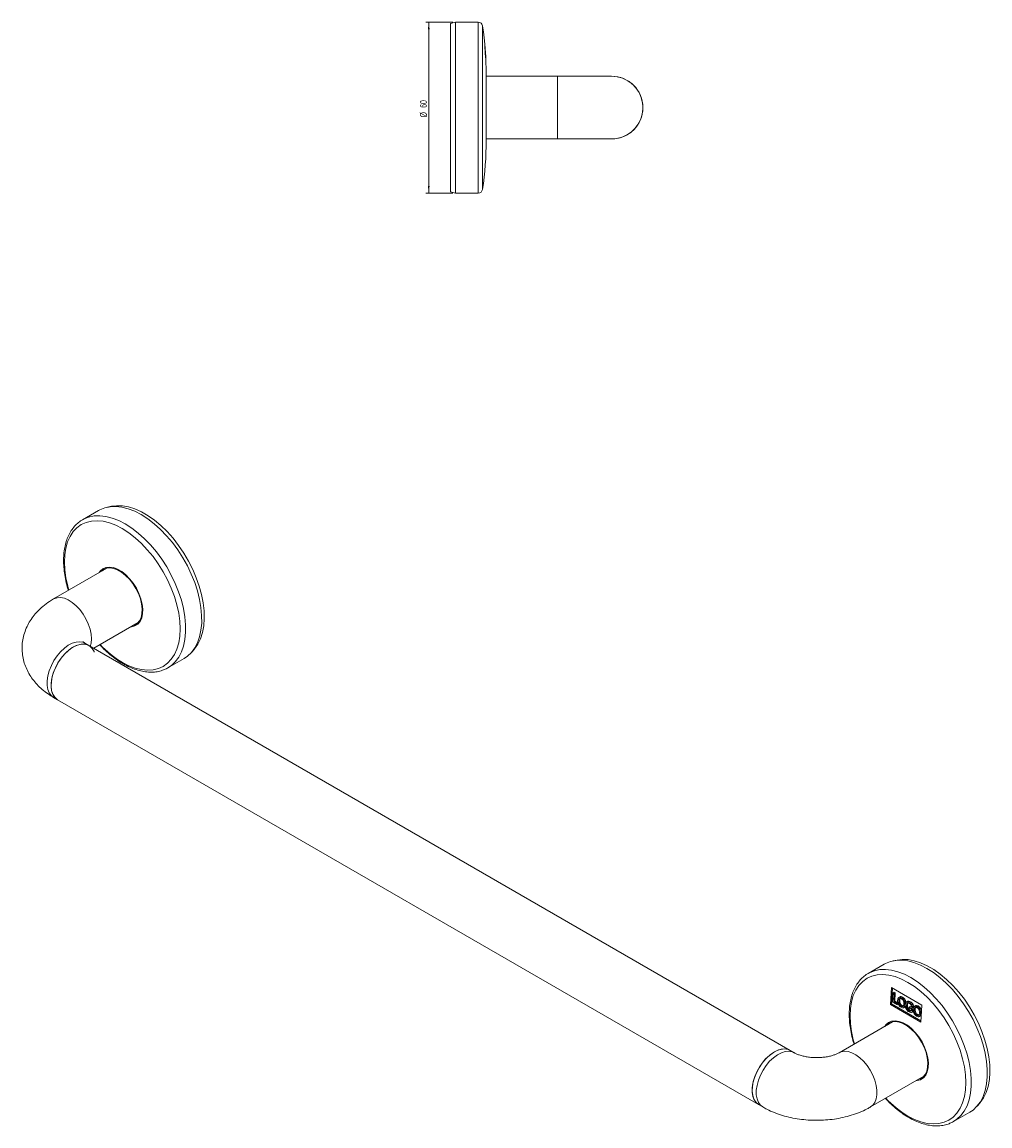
# Model space of a CAD drawing. Header units: millimetres. Extents: x -563 to 331, y -1 to 397.
# Tile 2 of 2: x -9 to 331, y -1 to 386. Entities that reach past the tile are written whole.
import ezdxf

# ---------------------------------------------------------------- set-up
doc = ezdxf.new("R2010")
doc.units = ezdxf.units.MM
doc.styles.add('SLDTEXTSTYLE0', font='TXT', dxfattribs={"width": 0.605})
doc.dimstyles.new('SLDDIMSTYLE0', dxfattribs={"dimtxt": 2.311487, "dimasz": 2.5, "dimexe": 0, "dimexo": 0.0625, "dimgap": 0.577872, "dimtad": 2, "dimrnd": 1e-09, "dimzin": 12, "dimdsep": 46, "dimtxsty": 'SLDTEXTSTYLE0', "dimsah": 1, "dimcen": 0.09, "dimadec": 0, "dimazin": 0, "dimtfac": 1, "dimtofl": 0, "dimtmove": 0, "dimatfit": 3, "dimfxl": 1, "dimtolj": 1, "dimtzin": 12, "dimarcsym": 0})

# ---------------------------------------------------------------- blocks, each defined once
blk = doc.blocks.new('*D2')
at = {"color": 7, "linetype": 'Continuous', "lineweight": 0}
for p, q in [((142.57, 386.07), (133.17, 386.07)), ((134.17, 386.07), (134.17, 326.07)), ((142.57, 326.07), (133.17, 326.07))]:
    blk.add_line(p, q, dxfattribs=at)
for points in [[(134.17, 386.07), (133.86, 383.57), (134.48, 383.57)], [(134.17, 326.07), (134.48, 328.57), (133.86, 328.57)]]:
    blk.add_solid(points, dxfattribs=at)
at = {"color": 7, "linetype": 'Continuous', "lineweight": 0, "char_height": 2.381, "attachment_point": 1, "rotation": 90, "style": 'SLDTEXTSTYLE0'}
for s, insert in [('60', (131.1, 355.99)), ('%%c', (131.1, 352.62))]:
    blk.add_mtext(s, dxfattribs=dict(at, insert=insert))

msp = doc.modelspace()

# ---------------------------------------------------------------- linework, layer by layer
at = {"color": 7, "linetype": 'Continuous', "lineweight": 15}
for p, q in [((143.571, 386.067), (141.839, 385.602)), ((141.839, 385.602), (141.839, 326.532)), ((151.539, 386.067), (143.571, 386.067)), ((143.571, 386.067), (143.571, 326.067)), ((153.817, 377.448), (154.111, 373.567)), ((153.832, 377.448), (153.817, 377.448)), ((154.095, 374.015), (153.832, 377.448)), ((154.127, 374.015), (154.095, 374.015)), ((154.153, 373.567), (154.127, 374.015)), ((154.339, 367.567), (154.339, 344.567)), ((179.339, 367.067), (154.339, 367.067)), ((198.339, 367.067), (179.339, 367.067)), ((154.339, 345.067), (179.339, 345.067)), ((179.339, 345.067), (198.339, 345.067)), ((141.839, 326.532), (143.571, 326.067)), ((143.571, 326.067), (151.539, 326.067)), ((18.274, 214.71), (12.64, 211.458)), ((22.804, 216.168), (21.395, 215.882)), ((12.842, 211.571), (12.64, 211.458)), ((21.213, 194.468), (2.482, 183.655)), ((19.745, 193.658), (19.74, 193.618)), ((16.548, 166.372), (32.212, 175.415)), ((14.895, 167.327), (13.481, 168.143)), ((260.968, 25.272), (14.895, 167.327)), ((42.638, 159.495), (48.272, 162.747)), ((50.847, 164.864), (51.8, 165.941)), ((2.482, 149.09), (3.896, 148.273)), ((3.896, 148.273), (249.969, 6.218)), ((294.046, 55.511), (288.412, 52.258)), ((298.576, 56.968), (297.167, 56.682)), ((288.623, 52.377), (288.412, 52.258)), ((296.246, 41.328), (296.632, 47.267)), ((296.6, 41.533), (296.96, 47.077)), ((296.632, 47.267), (307.238, 41.144)), ((297.167, 45.479), (296.959, 42.191)), ((297.52, 45.684), (297.167, 45.479)), ((297.543, 45.25), (297.167, 45.479)), ((297.357, 42.339), (297.543, 45.25)), ((297.897, 45.454), (297.52, 45.684)), ((297.897, 45.454), (297.543, 45.25)), ((297.71, 42.544), (297.897, 45.454)), ((299.478, 42.739), (299.124, 42.535)), ((299.643, 44.092), (299.211, 43.842)), ((300.499, 43.943), (300.146, 43.739)), ((296.246, 41.328), (296.6, 41.533)), ((306.853, 35.205), (296.246, 41.328)), ((306.879, 35.599), (296.6, 41.533)), ((296.959, 42.191), (298.618, 41.199)), ((297.71, 42.544), (297.357, 42.339)), ((298.636, 41.575), (297.357, 42.339)), ((298.99, 41.779), (297.71, 42.544)), ((298.618, 41.199), (298.636, 41.575)), ((298.971, 41.403), (298.618, 41.199)), ((298.99, 41.779), (298.636, 41.575)), ((300.314, 40.955), (299.96, 40.751)), ((300.804, 40.227), (301.35, 40.542)), ((301.825, 41.009), (301.968, 41.605)), ((302.179, 41.213), (301.825, 41.009)), ((302.359, 42.523), (301.911, 42.264)), ((302.321, 41.809), (301.968, 41.605)), ((303.092, 39.349), (302.738, 39.145)), ((302.851, 40.463), (302.829, 40.084)), ((302.829, 40.084), (303.574, 39.661)), ((303.205, 40.667), (302.851, 40.463)), ((303.987, 39.819), (302.851, 40.463)), ((303.275, 42.336), (302.922, 42.132)), ((304.341, 40.023), (303.205, 40.667)), ((303.574, 39.661), (303.54, 39.042)), ((303.619, 40.615), (303.984, 40.52)), ((303.921, 38.608), (303.987, 39.819)), ((304.274, 38.812), (303.921, 38.608)), ((304.338, 40.724), (303.984, 40.52)), ((304.341, 40.023), (303.987, 39.819)), ((304.912, 39.609), (304.558, 39.405)), ((305.112, 40.981), (304.645, 40.712)), ((305.963, 40.83), (305.61, 40.626)), ((307.238, 41.144), (306.853, 35.205)), ((296.985, 35.268), (278.254, 24.455)), ((305.77, 37.838), (305.417, 37.634)), ((306.255, 37.106), (306.71, 37.369)), ((307.179, 38.401), (306.825, 38.197)), ((262.383, 24.455), (260.968, 25.272)), ((289.253, 5.402), (307.984, 16.215)), ((249.969, 6.218), (251.384, 5.402)), ((326.619, 5.664), (327.571, 6.741)), ((318.409, 0.295), (324.044, 3.548))]:
    msp.add_line(p, q, dxfattribs=at)
at = {"color": 8, "linetype": 'Continuous', "lineweight": 15}
for p, q in [((151.539, 386.067), (151.539, 326.067)), ((153.021, 384.795), (153.021, 327.339)), ((179.339, 367.067), (179.339, 345.067))]:
    msp.add_line(p, q, dxfattribs=at)
at = {"color": 7, "linetype": 'Continuous', "lineweight": 15, "flags": 128}
for points in [[(153.626, 379.067), (153.626, 379.067)], [(154.171, 372.067), (154.171, 372.067)], [(201.375, 345.495), (199.438, 345.122), (198.339, 345.067)], [(48.272, 162.747), (49.456, 163.549), (50.844, 164.861), (52.026, 166.452), (52.988, 168.306), (53.719, 170.398), (54.211, 172.705), (54.457, 175.201), (54.454, 177.854), (54.203, 180.636), (53.707, 183.512), (52.971, 186.449), (52.004, 189.414), (50.818, 192.37), (49.426, 195.283), (47.845, 198.12), (46.092, 200.846), (44.19, 203.43), (42.159, 205.842), (40.024, 208.054), (37.811, 210.039), (35.544, 211.774), (33.25, 213.238), (30.956, 214.416), (28.69, 215.292), (26.478, 215.857), (24.345, 216.104), (22.317, 216.03), (20.417, 215.635), (18.668, 214.926), (18.274, 214.71)], [(51.8, 165.941), (51.994, 166.167), (53.143, 167.807), (54.065, 169.709), (54.749, 171.851), (55.188, 174.206), (55.375, 176.746), (55.309, 179.44), (54.991, 182.255), (54.423, 185.158), (53.614, 188.112), (52.573, 191.083), (51.312, 194.033), (49.848, 196.928), (48.196, 199.732), (46.379, 202.41), (44.418, 204.932), (42.336, 207.265), (40.159, 209.382), (37.913, 211.256), (35.625, 212.866), (33.325, 214.192), (31.038, 215.217), (28.793, 215.928), (26.618, 216.319), (24.538, 216.383), (22.804, 216.168)], [(30.105, 174.198), (30.876, 174.441), (31.856, 175.062), (32.637, 175.98), (33.194, 177.167), (33.508, 178.584), (33.57, 180.187), (33.378, 181.922), (32.938, 183.735), (32.264, 185.567), (31.377, 187.359), (30.307, 189.055), (29.087, 190.598), (27.758, 191.94), (26.36, 193.038), (24.941, 193.856), (23.544, 194.367), (22.215, 194.557), (20.997, 194.417), (19.929, 193.954), (19.106, 193.252)], [(20.35, 194.184), (20.028, 193.931), (19.639, 193.541)], [(30.619, 174.515), (30.887, 174.576), (31.534, 174.809)], [(14.895, 167.327), (14.574, 167.492), (13.454, 167.805), (12.204, 167.797), (10.864, 167.468), (9.476, 166.828), (8.086, 165.898), (6.738, 164.707), (5.476, 163.295), (4.339, 161.706), (3.365, 159.991), (2.585, 158.206), (2.024, 156.408), (1.699, 154.655), (1.622, 153.003), (1.795, 151.504), (2.212, 150.209), (2.86, 149.157), (3.718, 148.383), (3.896, 148.273)], [(16.733, 165.016), (16.678, 165.16), (16.073, 166.261), (15.253, 167.091), (14.245, 167.622), (13.082, 167.837), (11.799, 167.73), (10.44, 167.303), (9.047, 166.571), (7.665, 165.558), (6.339, 164.294), (5.111, 162.822), (4.02, 161.189), (3.103, 159.447), (2.388, 157.652), (1.898, 155.861), (1.649, 154.133), (1.649, 152.523), (1.898, 151.082), (2.388, 149.857), (3.103, 148.888), (3.896, 148.273)], [(42.055, 159.183), (42.244, 159.279), (42.638, 159.495)], [(324.044, 3.548), (325.213, 4.337), (326.603, 5.646), (327.787, 7.235), (328.751, 9.086), (329.485, 11.176), (329.979, 13.481), (330.227, 15.975), (330.227, 18.627), (329.979, 21.407), (329.485, 24.283), (328.751, 27.22), (327.787, 30.184), (326.603, 33.14), (325.213, 36.054), (323.633, 38.892), (321.883, 41.619), (319.981, 44.205), (317.952, 46.619), (315.818, 48.833), (313.605, 50.82), (311.338, 52.558), (309.045, 54.025), (306.751, 55.206), (304.485, 56.085), (302.271, 56.653), (300.138, 56.903), (298.108, 56.833), (296.207, 56.442), (294.457, 55.735), (294.046, 55.511)], [(327.571, 6.741), (327.753, 6.953), (328.904, 8.59), (329.828, 10.489), (330.515, 12.629), (330.956, 14.982), (331.146, 17.52), (331.083, 20.213), (330.767, 23.027), (330.202, 25.929), (329.395, 28.883), (328.356, 31.853), (327.098, 34.804), (325.635, 37.7), (323.985, 40.505), (322.17, 43.185), (320.209, 45.708), (318.129, 48.043), (315.952, 50.162), (313.707, 52.039), (311.42, 53.652), (309.119, 54.98), (306.832, 56.008), (304.587, 56.723), (302.411, 57.117), (300.33, 57.184), (298.576, 56.968)], [(305.877, 14.999), (306.641, 15.239), (307.623, 15.857), (308.405, 16.774), (308.963, 17.96), (309.279, 19.376), (309.342, 20.977), (309.152, 22.711), (308.713, 24.524), (308.04, 26.356), (307.155, 28.149), (306.086, 29.845), (304.867, 31.39), (303.538, 32.733), (302.141, 33.832), (300.721, 34.652), (299.324, 35.166), (297.995, 35.357), (296.776, 35.22), (295.707, 34.758), (294.878, 34.052)], [(296.121, 34.984), (295.805, 34.737), (295.443, 34.379)], [(260.968, 25.272), (260.647, 25.437), (259.527, 25.75), (258.277, 25.742), (256.937, 25.413), (255.55, 24.773), (254.159, 23.843), (252.811, 22.652), (251.549, 21.24), (250.412, 19.651), (249.438, 17.936), (248.658, 16.151), (248.097, 14.353), (247.772, 12.6), (247.695, 10.948), (247.868, 9.449), (248.285, 8.154), (248.933, 7.102), (249.791, 6.328), (249.969, 6.218)], [(249.969, 6.218), (249.176, 6.833), (248.461, 7.802), (247.971, 9.027), (247.722, 10.468), (247.722, 12.078), (247.971, 13.806), (248.461, 15.597), (249.176, 17.392), (250.094, 19.134), (251.184, 20.767), (252.412, 22.239), (253.738, 23.503), (255.12, 24.516), (256.513, 25.248), (257.872, 25.675), (259.155, 25.782), (260.318, 25.567), (260.968, 25.272)], [(306.442, 15.325), (306.651, 15.374), (307.306, 15.61)], [(317.822, -0.018), (317.999, 0.071), (318.409, 0.295)]]:
    msp.add_lwpolyline(points, dxfattribs=at)
at = {"color": 8, "linetype": 'Continuous', "lineweight": 15, "flags": 128}
for points in [[(26.613, 161.4), (28.887, 160.238), (31.133, 159.385), (33.321, 158.853), (35.425, 158.648), (37.417, 158.773), (39.274, 159.226), (40.971, 160.001), (42.487, 161.089), (43.803, 162.476), (44.903, 164.145), (45.772, 166.075), (46.4, 168.241), (46.779, 170.616), (46.905, 173.17), (46.774, 175.871), (46.39, 178.686), (45.757, 181.578), (44.883, 184.512), (43.779, 187.451), (42.459, 190.356), (40.939, 193.193), (39.239, 195.926), (37.379, 198.519), (35.384, 200.94), (33.279, 203.16), (31.089, 205.149), (28.843, 206.884), (26.568, 208.342), (24.294, 209.504), (22.049, 210.357), (19.86, 210.889), (17.757, 211.094), (15.764, 210.969), (13.908, 210.517), (12.211, 209.741), (10.695, 208.653), (9.379, 207.266), (8.279, 205.597), (7.409, 203.667), (6.781, 201.501), (6.402, 199.126), (6.277, 196.572), (6.407, 193.871), (6.791, 191.056), (7.424, 188.164), (7.821, 186.737)], [(42.638, 159.495), (43.822, 160.296), (45.21, 161.608), (46.392, 163.2), (47.354, 165.053), (48.085, 167.145), (48.577, 169.453), (48.822, 171.948), (48.82, 174.602), (48.569, 177.383), (48.073, 180.26), (47.337, 183.197), (46.37, 186.161), (45.184, 189.117), (43.792, 192.031), (42.21, 194.867), (40.458, 197.594), (38.556, 200.178), (36.525, 202.59), (34.39, 204.801), (32.176, 206.786), (29.909, 208.521), (27.616, 209.986), (25.322, 211.163), (23.056, 212.04), (20.843, 212.605), (18.711, 212.851), (16.682, 212.777), (14.783, 212.383), (13.034, 211.673), (12.842, 211.571)], [(29.482, 173.839), (29.838, 173.865), (31.016, 174.176), (32.022, 174.813), (32.824, 175.756), (33.396, 176.975), (33.718, 178.43), (33.782, 180.075), (33.585, 181.857), (33.133, 183.719), (32.441, 185.6), (31.531, 187.44), (30.432, 189.181), (29.179, 190.766), (27.814, 192.144), (26.379, 193.271), (24.921, 194.111), (23.487, 194.636), (22.123, 194.831), (20.872, 194.687), (19.775, 194.212), (18.868, 193.418), (18.482, 192.892)], [(15.76, 169.638), (15.635, 171.314), (15.264, 173.08), (14.659, 174.88), (13.839, 176.656), (12.831, 178.351), (11.667, 179.91), (10.385, 181.283), (9.026, 182.426), (7.633, 183.303), (6.251, 183.884), (4.924, 184.152), (3.696, 184.098), (2.606, 183.723), (2.48, 183.654)], [(13.481, 168.143), (12.831, 168.438), (11.667, 168.654), (10.385, 168.546), (9.026, 168.12), (7.633, 167.388), (6.251, 166.374), (4.924, 165.111), (3.696, 163.639), (2.606, 162.005), (1.689, 160.263), (0.974, 158.468), (0.484, 156.678), (0.235, 154.949), (0.235, 153.339), (0.484, 151.898), (0.974, 150.674), (1.689, 149.704), (2.482, 149.09)], [(15.355, 167.012), (15.635, 168.106), (15.76, 169.638)], [(302.362, 2.214), (304.637, 1.048), (306.883, 0.192), (309.072, -0.343), (311.176, -0.551), (313.17, -0.43), (315.028, 0.02), (316.726, 0.792), (318.244, 1.877), (319.563, 3.262), (320.664, 4.928), (321.536, 6.855), (322.167, 9.019), (322.548, 11.392), (322.676, 13.945), (322.548, 16.645), (322.167, 19.458), (321.536, 22.35), (320.664, 25.284), (319.563, 28.222), (318.244, 31.129), (316.726, 33.966), (315.028, 36.7), (313.17, 39.295), (311.176, 41.718), (309.072, 43.94), (306.883, 45.931), (304.637, 47.669), (302.362, 49.129), (300.088, 50.295), (297.842, 51.15), (295.653, 51.686), (293.549, 51.894), (291.555, 51.773), (289.697, 51.323), (287.998, 50.551), (286.48, 49.466), (285.162, 48.081), (284.06, 46.415), (283.188, 44.488), (282.558, 42.324), (282.176, 39.951), (282.049, 37.398), (282.176, 34.698), (282.558, 31.885), (283.188, 28.993), (283.592, 27.537)], [(318.409, 0.295), (319.579, 1.085), (320.969, 2.394), (322.153, 3.983), (323.117, 5.833), (323.851, 7.923), (324.344, 10.229), (324.593, 12.722), (324.593, 15.375), (324.344, 18.155), (323.851, 21.03), (323.117, 23.967), (322.153, 26.931), (320.969, 29.888), (319.579, 32.802), (317.999, 35.639), (316.248, 38.367), (314.347, 40.953), (312.318, 43.367), (310.184, 45.58), (307.971, 47.568), (305.704, 49.305), (303.411, 50.773), (301.117, 51.953), (298.85, 52.833), (296.637, 53.401), (294.503, 53.651), (292.474, 53.58), (290.573, 53.189), (288.822, 52.482), (288.623, 52.377)], [(305.253, 14.639), (305.602, 14.665), (306.781, 14.974), (307.788, 15.609), (308.592, 16.55), (309.165, 17.767), (309.489, 19.221), (309.554, 20.865), (309.359, 22.647), (308.908, 24.508), (308.217, 26.389), (307.308, 28.23), (306.21, 29.971), (304.959, 31.557), (303.594, 32.937), (302.16, 34.065), (300.702, 34.907), (299.267, 35.434), (297.903, 35.631), (296.651, 35.49), (295.553, 35.016), (294.644, 34.224), (294.254, 33.692)], [(251.383, 5.402), (250.59, 6.016), (249.875, 6.986), (249.385, 8.211), (249.136, 9.651), (249.136, 11.262), (249.385, 12.99), (249.875, 14.78), (250.59, 16.575), (251.508, 18.318), (252.598, 19.951), (253.826, 21.423), (255.152, 22.686), (256.534, 23.7), (257.927, 24.432), (259.287, 24.858), (260.569, 24.966), (261.733, 24.751), (262.381, 24.456)], [(289.253, 5.402), (290.046, 6.016), (290.761, 6.986), (291.251, 8.211), (291.5, 9.651), (291.5, 11.262), (291.251, 12.99), (290.761, 14.78), (290.046, 16.575), (289.128, 18.318), (288.038, 19.951), (286.81, 21.423), (285.484, 22.686), (284.102, 23.7), (282.709, 24.432), (281.35, 24.858), (280.067, 24.966), (278.904, 24.751), (278.288, 24.475)]]:
    msp.add_lwpolyline(points, dxfattribs=at)
at = {"color": 7, "linetype": 'Continuous', "lineweight": 15}
for centre, radius, start, end in [((151.539, 384.567), 1.5, 8.74586, 90), ((41.035, 367.567), 113.304, 0, 8.74586), ((198.339, 356.067), 11, 286.02282, 90), ((198.339, 356.067), 11, 270, 90), ((41.035, 344.567), 113.304, 351.25414, 0), ((151.539, 327.567), 1.5, 270, 351.25414)]:
    msp.add_arc(centre, radius, start, end, dxfattribs=at)
at = {"color": 8, "linetype": 'Continuous', "lineweight": 15}
for centre, radius, start, end in [((44.664, 191.765), 35.325, 222.97721, 239.26911), ((320.456, 32.588), 35.355, 222.98221, 239.21822)]:
    msp.add_arc(centre, radius, start, end, dxfattribs=at)
at = {"color": 7, "linetype": 'Continuous', "lineweight": 15}
for points, knots in [([(153.892, 377.498), (153.892, 377.474), (153.891, 377.439), (153.908, 377.174), (153.926, 376.912), (153.95, 376.59), (153.986, 376.106), (154.014, 375.717), (154.033, 375.456)], [0, 0, 0, 0, 0.2490979, 0.374342, 0.4994216, 0.6232886, 0.7477312, 1, 1, 1, 1]), ([(154.06, 375.501), (154.042, 375.756), (154.014, 376.138), (153.977, 376.608), (153.95, 376.923), (153.928, 377.175), (153.904, 377.424), (153.897, 377.468), (153.892, 377.498)], [0, 0, 0, 0, 0.2508313, 0.3750051, 0.4997502, 0.6248681, 0.7494948, 1, 1, 1, 1]), ([(153.897, 377.498), (153.9, 377.477), (153.906, 377.445), (153.927, 377.21), (153.949, 376.957), (153.976, 376.633), (154.014, 376.15), (154.042, 375.754), (154.061, 375.489)], [0, 0, 0, 0, 0.24939, 0.3749982, 0.4995881, 0.6234668, 0.7480901, 1, 1, 1, 1]), ([(154.041, 375.45), (154.027, 375.646), (154.006, 375.938), (153.978, 376.314), (153.959, 376.572), (153.945, 376.783), (153.935, 376.932), (153.93, 377.027), (153.931, 377.042), (153.931, 377.05)], [0, 0, 0, 0, 0.2508477, 0.3755539, 0.500671, 0.6256754, 0.7505158, 0.8753924, 1, 1, 1, 1]), ([(154.033, 375.456), (154.051, 375.207), (154.086, 374.711), (154.125, 374.155), (154.148, 373.829), (154.166, 373.588), (154.171, 373.546), (154.175, 373.517)], [0, 0, 0, 0, 0.2506174, 0.4993169, 0.6246054, 0.7493192, 1, 1, 1, 1]), ([(154.15, 373.965), (154.149, 373.971), (154.147, 373.981), (154.139, 374.067), (154.128, 374.214), (154.114, 374.409), (154.098, 374.641), (154.074, 374.987), (154.054, 375.265), (154.041, 375.45)], [0, 0, 0, 0, 0.1250603, 0.2494393, 0.3743333, 0.4993163, 0.6243859, 0.7496738, 1, 1, 1, 1]), ([(154.059, 375.505), (154.072, 375.316), (154.091, 375.028), (154.114, 374.669), (154.128, 374.425), (154.14, 374.224), (154.147, 374.07), (154.151, 373.983), (154.15, 373.971), (154.15, 373.965)], [0, 0, 0, 0, 0.2501932, 0.3802594, 0.5006384, 0.6257256, 0.7504416, 0.8753957, 1, 1, 1, 1]), ([(154.175, 373.517), (154.175, 373.546), (154.175, 373.589), (154.163, 373.832), (154.15, 374.082), (154.132, 374.396), (154.104, 374.864), (154.078, 375.246), (154.06, 375.501)], [0, 0, 0, 0, 0.2506941, 0.3749453, 0.4990271, 0.6233322, 0.7479919, 1, 1, 1, 1]), ([(154.061, 375.489), (154.079, 375.225), (154.106, 374.831), (154.135, 374.353), (154.154, 374.042), (154.167, 373.804), (154.178, 373.579), (154.178, 373.542), (154.178, 373.517)], [0, 0, 0, 0, 0.2512361, 0.3753942, 0.4991531, 0.623138, 0.7477604, 1, 1, 1, 1]), ([(12.882, 211.549), (12.569, 211.384), (11.706, 210.928), (10.473, 209.883), (9.194, 208.46), (8.119, 206.788), (7.249, 204.897), (6.594, 202.796), (6.164, 200.507), (5.963, 198.056), (5.996, 195.471), (6.254, 192.783), (6.758, 190.019), (7.237, 187.963), (7.61, 186.836), (7.671, 186.65)], [0, 0, 0, 0, 0.0469466, 0.1294105, 0.2119661, 0.2951623, 0.3793165, 0.4644431, 0.5503336, 0.6366994, 0.7232872, 0.8099077, 0.8964654, 0.9829336, 1, 1, 1, 1]), ([(2.482, 183.655), (1.995, 183.362), (0.668, 182.564), (-1.238, 181.136), (-3.157, 179.353), (-4.748, 177.501), (-6.073, 175.539), (-7.164, 173.412), (-7.979, 171.134), (-8.478, 168.738), (-8.637, 166.349), (-8.473, 164.001), (-8.003, 161.72), (-7.243, 159.527), (-6.208, 157.435), (-4.907, 155.455), (-3.348, 153.592), (-1.527, 151.859), (0.422, 150.344), (1.83, 149.487), (2.482, 149.09)], [0, 0, 0, 0, 0.0386225, 0.1053192, 0.1640732, 0.2209922, 0.2762061, 0.3300144, 0.3884979, 0.4453546, 0.5008444, 0.5554197, 0.6094739, 0.6634201, 0.7177493, 0.7729549, 0.8295091, 0.8878041, 0.9480508, 1, 1, 1, 1]), ([(13.481, 168.143), (13.372, 168.208), (13.065, 168.393), (12.779, 168.625), (12.755, 168.651), (12.744, 168.664)], [0, 0, 0, 0, 0.22319503, 0.63115516, 1, 1, 1, 1]), ([(18.678, 167.602), (18.997, 167.254), (19.983, 166.179), (21.73, 164.584), (23.892, 162.836), (25.633, 161.647), (26.643, 161.051), (26.913, 160.892)], [0, 0, 0, 0, 0.1243563, 0.3843044, 0.6446315, 0.9053848, 1, 1, 1, 1]), ([(26.913, 160.892), (27.306, 160.673), (28.443, 160.04), (30.33, 159.197), (32.551, 158.467), (34.728, 158.037), (36.837, 157.907), (38.841, 158.093), (40.574, 158.503), (41.565, 158.979), (41.982, 159.18)], [0, 0, 0, 0, 0.0735535, 0.2129071, 0.3523385, 0.4914174, 0.6296648, 0.7665388, 0.9016691, 1, 1, 1, 1]), ([(288.664, 52.355), (288.353, 52.191), (287.491, 51.739), (286.26, 50.697), (284.978, 49.276), (283.901, 47.607), (283.028, 45.718), (282.371, 43.619), (281.939, 41.333), (281.735, 38.883), (281.766, 36.3), (282.022, 33.612), (282.523, 30.849), (283.004, 28.783), (283.379, 27.647), (283.444, 27.451)], [0, 0, 0, 0, 0.0465757, 0.128998, 0.2115078, 0.2946525, 0.3787533, 0.4638273, 0.5496675, 0.635986, 0.7225285, 0.8091053, 0.8956198, 0.9820452, 1, 1, 1, 1]), ([(300.146, 43.739), (299.962, 43.826), (299.686, 43.957), (299.355, 43.918), (299.14, 43.814), (298.971, 43.629), (298.811, 43.297), (298.77, 42.98), (298.743, 42.767)], [0, 0, 0, 0, 0.2490979, 0.374342, 0.4994216, 0.6232886, 0.7477312, 1, 1, 1, 1]), ([(298.743, 42.767), (298.747, 42.546), (298.756, 42.107), (298.959, 41.504), (299.208, 41.076), (299.508, 40.691), (299.77, 40.501), (299.944, 40.375)], [0, 0, 0, 0, 0.2506174, 0.4993169, 0.6246054, 0.7493192, 1, 1, 1, 1]), ([(299.124, 42.535), (299.139, 42.697), (299.162, 42.941), (299.259, 43.215), (299.372, 43.375), (299.529, 43.468), (299.715, 43.491), (299.915, 43.457), (300.052, 43.39), (300.121, 43.356)], [0, 0, 0, 0, 0.2508477, 0.3755539, 0.500671, 0.6256754, 0.7505158, 0.8753924, 1, 1, 1, 1]), ([(300.314, 40.955), (300.249, 40.998), (300.121, 41.082), (299.938, 41.264), (299.779, 41.485), (299.649, 41.73), (299.552, 41.989), (299.474, 42.337), (299.476, 42.578), (299.478, 42.739)], [0, 0, 0, 0, 0.1250603, 0.2494393, 0.3743333, 0.4993163, 0.6243859, 0.7496738, 1, 1, 1, 1]), ([(299.478, 42.739), (299.493, 42.902), (299.515, 43.146), (299.613, 43.417), (299.705, 43.561), (299.787, 43.603), (299.815, 43.617)], [0, 0, 0, 0, 0.4422015, 0.66203719, 0.8825973, 1, 1, 1, 1]), ([(300.499, 43.943), (300.316, 44.029), (300.04, 44.158), (299.73, 44.131), (299.615, 44.064), (299.569, 44.038)], [0, 0, 0, 0, 0.5448198, 0.8183947, 1, 1, 1, 1]), ([(300.121, 43.356), (300.225, 43.283), (300.434, 43.135), (300.687, 42.78), (300.868, 42.355), (300.95, 41.921), (300.944, 41.643), (300.941, 41.517)], [0, 0, 0, 0, 0.1976599, 0.3969746, 0.572522, 0.8052645, 1, 1, 1, 1]), ([(301.327, 41.29), (301.325, 41.514), (301.323, 41.849), (301.21, 42.329), (301.077, 42.684), (300.889, 43.017), (300.589, 43.413), (300.323, 43.608), (300.146, 43.739)], [0, 0, 0, 0, 0.2508313, 0.3750051, 0.4997502, 0.6248681, 0.7494948, 1, 1, 1, 1]), ([(301.651, 41.981), (301.649, 42.046), (301.644, 42.223), (301.561, 42.535), (301.429, 42.892), (301.24, 43.225), (300.94, 43.619), (300.675, 43.814), (300.499, 43.943)], [0, 0, 0, 0, 0.0874009, 0.239932, 0.3921354, 0.5450168, 0.6976484, 1, 1, 1, 1]), ([(299.96, 40.751), (299.896, 40.794), (299.767, 40.878), (299.585, 41.06), (299.425, 41.28), (299.295, 41.526), (299.199, 41.785), (299.12, 42.133), (299.123, 42.374), (299.124, 42.535)], [0, 0, 0, 0, 0.1250603, 0.2494393, 0.3743333, 0.4993163, 0.6243859, 0.7496738, 1, 1, 1, 1]), ([(299.944, 40.375), (300.125, 40.294), (300.394, 40.173), (300.72, 40.193), (300.931, 40.286), (301.095, 40.462), (301.258, 40.774), (301.299, 41.083), (301.327, 41.29)], [0, 0, 0, 0, 0.2506941, 0.3749453, 0.4990271, 0.6233322, 0.7479919, 1, 1, 1, 1]), ([(300.941, 41.517), (300.924, 41.362), (300.898, 41.125), (300.793, 40.874), (300.678, 40.729), (300.53, 40.642), (300.355, 40.611), (300.16, 40.65), (300.027, 40.717), (299.96, 40.751)], [0, 0, 0, 0, 0.2501932, 0.3802594, 0.5006384, 0.6257256, 0.7504416, 0.8753957, 1, 1, 1, 1]), ([(300.948, 40.897), (300.926, 40.882), (300.855, 40.835), (300.707, 40.817), (300.513, 40.853), (300.38, 40.921), (300.314, 40.955)], [0, 0, 0, 0, 0.1341861, 0.4226934, 0.7117512, 1, 1, 1, 1]), ([(301.225, 40.48), (301.243, 40.488), (301.332, 40.525), (301.416, 40.619), (301.465, 40.719), (301.475, 40.74)], [0, 0, 0, 0, 0.1658895, 0.8259341, 1, 1, 1, 1]), ([(302.922, 42.132), (302.733, 42.222), (302.449, 42.356), (302.097, 42.349), (301.867, 42.257), (301.689, 42.075), (301.512, 41.75), (301.467, 41.43), (301.437, 41.215)], [0, 0, 0, 0, 0.24939, 0.3749982, 0.4995881, 0.6234668, 0.7480901, 1, 1, 1, 1]), ([(301.437, 41.215), (301.442, 40.982), (301.448, 40.634), (301.586, 40.141), (301.742, 39.782), (301.954, 39.455), (302.285, 39.071), (302.566, 38.879), (302.753, 38.75)], [0, 0, 0, 0, 0.2512361, 0.3753942, 0.4991531, 0.623138, 0.7477604, 1, 1, 1, 1]), ([(302.738, 39.145), (302.6, 39.241), (302.392, 39.387), (302.151, 39.683), (302.002, 39.939), (301.9, 40.214), (301.819, 40.582), (301.822, 40.838), (301.825, 41.009)], [0, 0, 0, 0, 0.24850288, 0.37386056, 0.49875877, 0.62367416, 0.74910845, 1, 1, 1, 1]), ([(301.968, 41.605), (302.015, 41.68), (302.111, 41.829), (302.341, 41.921), (302.609, 41.897), (302.794, 41.802), (302.887, 41.755)], [0, 0, 0, 0, 0.2501271, 0.4991824, 0.7490107, 1, 1, 1, 1]), ([(303.092, 39.349), (302.954, 39.445), (302.746, 39.591), (302.504, 39.887), (302.356, 40.143), (302.254, 40.418), (302.172, 40.786), (302.176, 41.042), (302.179, 41.213)], [0, 0, 0, 0, 0.24850288, 0.37386056, 0.49875877, 0.62367416, 0.74910845, 1, 1, 1, 1]), ([(302.179, 41.213), (302.183, 41.268), (302.192, 41.379), (302.229, 41.588), (302.285, 41.721), (302.321, 41.809)], [0, 0, 0, 0, 0.2515356, 0.5033703, 1, 1, 1, 1]), ([(303.275, 42.336), (303.086, 42.425), (302.802, 42.557), (302.462, 42.558), (302.328, 42.492), (302.268, 42.462)], [0, 0, 0, 0, 0.5240327, 0.7865135, 1, 1, 1, 1]), ([(303.54, 39.042), (303.417, 39.012), (303.17, 38.952), (302.882, 39.08), (302.738, 39.145)], [0, 0, 0, 0, 0.5001238, 1, 1, 1, 1]), ([(302.753, 38.75), (302.963, 38.657), (303.383, 38.471), (303.741, 38.562), (303.921, 38.608)], [0, 0, 0, 0, 0.4994083, 1, 1, 1, 1]), ([(302.887, 41.755), (302.975, 41.696), (303.15, 41.58), (303.352, 41.356), (303.474, 41.14), (303.562, 40.907), (303.596, 40.732), (303.619, 40.615)], [0, 0, 0, 0, 0.2507602, 0.4990146, 0.6229836, 0.7471519, 1, 1, 1, 1]), ([(303.984, 40.52), (303.953, 40.686), (303.907, 40.935), (303.774, 41.265), (303.593, 41.569), (303.301, 41.884), (303.049, 42.049), (302.922, 42.132)], [0, 0, 0, 0, 0.250533, 0.3739786, 0.4979838, 0.7476378, 1, 1, 1, 1]), ([(303.894, 39.246), (303.771, 39.216), (303.524, 39.156), (303.236, 39.284), (303.092, 39.349)], [0, 0, 0, 0, 0.4980522, 1, 1, 1, 1]), ([(304.338, 40.724), (304.307, 40.89), (304.26, 41.14), (304.126, 41.471), (303.944, 41.777), (303.651, 42.09), (303.401, 42.254), (303.275, 42.336)], [0, 0, 0, 0, 0.2498756, 0.3750731, 0.5004542, 0.7505464, 1, 1, 1, 1]), ([(305.61, 40.626), (305.42, 40.71), (305.135, 40.836), (304.794, 40.79), (304.572, 40.683), (304.399, 40.495), (304.234, 40.161), (304.193, 39.843), (304.166, 39.63)], [0, 0, 0, 0, 0.24909415, 0.37434732, 0.49941757, 0.6232824, 0.74772936, 1, 1, 1, 1]), ([(304.166, 39.63), (304.171, 39.41), (304.18, 38.972), (304.389, 38.372), (304.645, 37.947), (304.953, 37.567), (305.221, 37.381), (305.4, 37.257)], [0, 0, 0, 0, 0.25061671, 0.49930123, 0.62457473, 0.74929622, 1, 1, 1, 1]), ([(305.417, 37.634), (305.295, 37.716), (305.063, 37.873), (304.796, 38.259), (304.625, 38.66), (304.551, 39.049), (304.556, 39.289), (304.558, 39.405)], [0, 0, 0, 0, 0.2283847, 0.437848, 0.6215795, 0.8177491, 1, 1, 1, 1]), ([(304.558, 39.405), (304.573, 39.567), (304.597, 39.811), (304.696, 40.086), (304.812, 40.249), (304.974, 40.344), (305.165, 40.371), (305.372, 40.34), (305.513, 40.275), (305.584, 40.243)], [0, 0, 0, 0, 0.2508478, 0.3755507, 0.5006604, 0.6256773, 0.750508, 0.8753903, 1, 1, 1, 1]), ([(305.77, 37.838), (305.649, 37.92), (305.416, 38.077), (305.15, 38.463), (304.979, 38.864), (304.905, 39.253), (304.909, 39.493), (304.912, 39.609)], [0, 0, 0, 0, 0.2283847, 0.437848, 0.6215795, 0.8177491, 1, 1, 1, 1]), ([(304.912, 39.609), (304.927, 39.772), (304.95, 40.016), (305.05, 40.288), (305.144, 40.434), (305.229, 40.477), (305.258, 40.492)], [0, 0, 0, 0, 0.4422347, 0.6620809, 0.8826444, 1, 1, 1, 1]), ([(305.963, 40.83), (305.774, 40.913), (305.489, 41.037), (305.17, 41.004), (305.051, 40.935), (305.003, 40.908)], [0, 0, 0, 0, 0.5447154, 0.8182712, 1, 1, 1, 1]), ([(305.584, 40.243), (305.652, 40.2), (305.788, 40.114), (305.979, 39.927), (306.143, 39.701), (306.317, 39.364), (306.435, 38.908), (306.43, 38.581), (306.428, 38.417)], [0, 0, 0, 0, 0.1255769, 0.250534, 0.3758142, 0.5009697, 0.7500744, 1, 1, 1, 1]), ([(306.825, 38.197), (306.824, 38.421), (306.823, 38.756), (306.708, 39.235), (306.57, 39.589), (306.377, 39.918), (306.067, 40.308), (305.793, 40.499), (305.61, 40.626)], [0, 0, 0, 0, 0.2508633, 0.3750432, 0.4997725, 0.6248747, 0.7494923, 1, 1, 1, 1]), ([(307.112, 39.193), (307.093, 39.279), (307.05, 39.48), (306.92, 39.799), (306.729, 40.126), (306.418, 40.515), (306.145, 40.704), (305.963, 40.83)], [0, 0, 0, 0, 0.1265697, 0.2977458, 0.4743686, 0.6507051, 1, 1, 1, 1]), ([(305.4, 37.257), (305.585, 37.179), (305.861, 37.062), (306.196, 37.087), (306.414, 37.183), (306.583, 37.363), (306.752, 37.678), (306.796, 37.989), (306.825, 38.197)], [0, 0, 0, 0, 0.2506867, 0.3749423, 0.4990333, 0.6233439, 0.748006, 1, 1, 1, 1]), ([(306.428, 38.417), (306.41, 38.261), (306.383, 38.027), (306.275, 37.773), (306.157, 37.625), (306.002, 37.534), (305.822, 37.5), (305.621, 37.535), (305.485, 37.601), (305.417, 37.634)], [0, 0, 0, 0, 0.2502065, 0.3753467, 0.5006419, 0.6257347, 0.7504383, 0.8753921, 1, 1, 1, 1]), ([(306.422, 37.79), (306.399, 37.774), (306.327, 37.726), (306.174, 37.706), (305.975, 37.739), (305.838, 37.805), (305.77, 37.838)], [0, 0, 0, 0, 0.1341163, 0.4226251, 0.7117126, 1, 1, 1, 1]), ([(306.706, 37.377), (306.724, 37.385), (306.816, 37.423), (306.924, 37.549), (306.99, 37.687), (307.018, 37.743)], [0, 0, 0, 0, 0.129373, 0.6432388, 1, 1, 1, 1]), ([(278.254, 24.455), (278.129, 24.386), (277.777, 24.191), (276.987, 23.837), (275.832, 23.442), (274.458, 23.102), (272.912, 22.85), (271.249, 22.714), (269.536, 22.707), (267.845, 22.835), (266.25, 23.086), (264.818, 23.437), (263.613, 23.85), (262.829, 24.206), (262.489, 24.396), (262.383, 24.455)], [0, 0, 0, 0, 0.0429316, 0.1207188, 0.2002796, 0.2823083, 0.3665676, 0.4525283, 0.5395054, 0.6267573, 0.7133074, 0.7984934, 0.8818563, 0.9632702, 1, 1, 1, 1]), ([(294.45, 8.402), (294.762, 8.062), (295.74, 6.994), (297.48, 5.404), (299.64, 3.654), (301.381, 2.462), (302.392, 1.865), (302.661, 1.706)], [0, 0, 0, 0, 0.1219645, 0.3826221, 0.6436601, 0.9051256, 1, 1, 1, 1]), ([(251.384, 5.402), (251.876, 5.129), (253.202, 4.394), (255.505, 3.376), (258.308, 2.399), (261.232, 1.643), (264.24, 1.104), (267.302, 0.783), (270.391, 0.68), (273.48, 0.794), (276.547, 1.125), (279.566, 1.678), (282.516, 2.455), (285.368, 3.467), (287.603, 4.481), (288.858, 5.181), (289.253, 5.402)], [0, 0, 0, 0, 0.0450713, 0.1214025, 0.1978443, 0.2742184, 0.3503057, 0.4261077, 0.5017588, 0.5774586, 0.6534, 0.7297909, 0.8068704, 0.8848319, 0.9637496, 1, 1, 1, 1]), ([(302.661, 1.706), (303.054, 1.487), (304.191, 0.852), (306.078, 0.007), (308.299, -0.726), (310.477, -1.159), (312.587, -1.293), (314.592, -1.11), (316.331, -0.701), (317.328, -0.224), (317.75, -0.022)], [0, 0, 0, 0, 0.0734707, 0.2126712, 0.3519507, 0.4908831, 0.6289904, 0.7657306, 0.9007317, 1, 1, 1, 1])]:
    msp.add_open_spline(points, degree=3, knots=knots, dxfattribs=at)

# ---------------------------------------------------------------- dimensions: what is measured, and where the dimension line sits
at = {"color": 7, "linetype": 'Continuous', "lineweight": 0}
dim = msp.add_linear_dim(base=(134.17, 326.067), p1=(143.571, 386.067), p2=(143.571, 326.067), angle=90, text='%%c<>', dimstyle='SLDDIMSTYLE0', dxfattribs=at)
dim.commit()
dim.dimension.update_dxf_attribs({"geometry": '*D2', "text_midpoint": (134.17, 356.067), "dimtype": 160})

doc.saveas('drawing.dxf')
